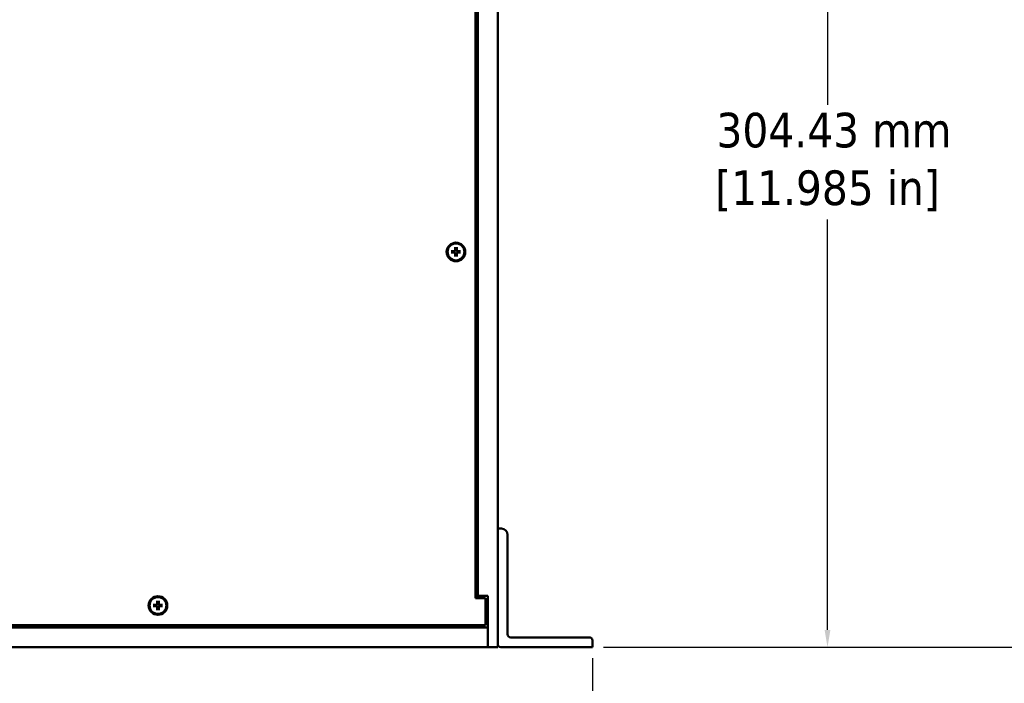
# Model space of a CAD drawing. Header units: millimetres. Extents: x 6 to 1913, y 34 to 1208.
# Tile 7 of 19: x 466 to 783, y 447 to 660. Entities that reach past the tile are written whole.
import ezdxf

# ---------------------------------------------------------------- set-up
doc = ezdxf.new("R2010")
doc.units = ezdxf.units.MM
doc.header["$LTSCALE"] = 2.222222
doc.layers.add('Dimension (ANSI)', color=7, linetype='Continuous', lineweight=25)
doc.layers.add('Visible (ANSI)', color=7, linetype='Continuous', lineweight=50)
doc.styles.add('Note Text (ANSI)', font='tahoma.ttf')
doc.dimstyles.new('Default - mm (ANSI)', dxfattribs={"dimscale": 2.222222, "dimtxt": 5, "dimasz": 2.5, "dimexe": 3.175, "dimexo": 1.6002, "dimgap": 0.8, "dimtad": 0, "dimtih": 1, "dimtoh": 1, "dimrnd": 1e-08, "dimzin": 0, "dimdsep": 46, "dimtxsty": 'Note Text (ANSI)', "dimcen": 0.09, "dimdle": 10, "dimclrd": 256, "dimclre": 256, "dimclrt": 256, "dimadec": 1, "dimazin": 0, "dimtfac": 0.6096, "dimtofl": 0, "dimtmove": 0, "dimatfit": 3, "dimldrblk": 'Filled-1', "dimfxl": 1, "dimtolj": 1, "dimtzin": 0, "dimlwd": -1, "dimlwe": -1, "dimarcsym": 0})

# ---------------------------------------------------------------- blocks, each defined once
blk = doc.blocks.new('*D15')
at = {"layer": 'Defpoints', "color": 0, "transparency": 16777216}
for p in [(167.72, 458.45), (650.33, 458.45), (650.33, 410.67)]:
    blk.add_point(p, dxfattribs=at)
at = {"layer": 'Dimension (ANSI)', "transparency": 16777216}
for p, q in [((167.72, 454.89), (167.72, 403.61)), ((650.33, 454.89), (650.33, 403.61)), ((173.28, 410.67), (417.49, 410.67)), ((644.78, 410.67), (501.65, 410.67))]:
    blk.add_line(p, q, dxfattribs=at)
for points in [[(173.28, 411.59), (173.28, 409.74), (167.72, 410.67)], [(644.78, 411.59), (644.78, 409.74), (650.33, 410.67)]]:
    blk.add_solid(points, dxfattribs=at)
at = {"layer": 'Dimension (ANSI)', "transparency": 16777216, "insert": (459.57, 410.67), "char_height": 11.1111, "attachment_point": 5, "style": 'Note Text (ANSI)'}
blk.add_mtext('\\A1; 482.61 mm\\P[19.000 in]', dxfattribs=at)
blk = doc.blocks.new('Filled-1')
at = {"color": 0}
for p, q in [((0, 0), (-1, 0.333)), ((-1, 0.333), (-1, -0.333)), ((-1, 0), (0, 0)), ((-1, -0.333), (0, 0))]:
    blk.add_line(p, q, dxfattribs=at)
at = {"color": 0, "flags": 128}
blk.add_lwpolyline([(-1, -0.333), (0, 0), (-1, 0.333), (-1, -0.333)], dxfattribs=at)
at = {"color": 0}
blk.add_solid([(-1, -0.333), (0, 0), (-1, 0.333), (-1, -0.333)], dxfattribs=at)
blk = doc.blocks.new('*D16')
at = {"layer": 'Defpoints', "color": 0, "transparency": 16777216}
for p in [(616.68, 915.65), (795.55, 915.65), (650.33, 458.45)]:
    blk.add_point(p, dxfattribs=at)
at = {"layer": 'Dimension (ANSI)', "transparency": 16777216}
for p, q in [((620.23, 915.65), (802.61, 915.65)), ((795.55, 910.09), (795.55, 705.47)), ((795.55, 464), (795.55, 668.63)), ((653.89, 458.45), (802.61, 458.45))]:
    blk.add_line(p, q, dxfattribs=at)
for points in [[(794.62, 910.09), (796.48, 910.09), (795.55, 915.65)], [(794.62, 464), (796.48, 464), (795.55, 458.45)]]:
    blk.add_solid(points, dxfattribs=at)
at = {"layer": 'Dimension (ANSI)', "transparency": 16777216, "insert": (795.55, 687.05), "char_height": 11.1111, "attachment_point": 5, "style": 'Note Text (ANSI)'}
blk.add_mtext('\\A1; 457.20 mm\\P[18.000 in]', dxfattribs=at)
blk = doc.blocks.new('*D20')
at = {"layer": 'Defpoints', "color": 0, "transparency": 16777216}
for p in [(595.57, 762.88), (725.89, 762.88), (650.33, 458.45)]:
    blk.add_point(p, dxfattribs=at)
at = {"layer": 'Dimension (ANSI)', "transparency": 16777216}
for p, q in [((599.13, 762.88), (732.95, 762.88)), ((725.89, 757.32), (725.89, 632.76)), ((725.89, 464), (725.89, 595.92)), ((653.89, 458.45), (732.95, 458.45))]:
    blk.add_line(p, q, dxfattribs=at)
for points in [[(724.97, 757.32), (726.82, 757.32), (725.89, 762.88)], [(724.97, 464), (726.82, 464), (725.89, 458.45)]]:
    blk.add_solid(points, dxfattribs=at)
at = {"layer": 'Dimension (ANSI)', "transparency": 16777216, "insert": (725.89, 614.34), "char_height": 11.1111, "attachment_point": 5, "style": 'Note Text (ANSI)'}
blk.add_mtext('\\A1; 304.43 mm\\P[11.985 in]', dxfattribs=at)

msp = doc.modelspace()

# ---------------------------------------------------------------- linework, layer by layer
at = {"layer": 'Visible (ANSI)'}
for p, q in [((619.851, 915.649), (619.851, 458.449)), ((612.736, 474.199), (612.736, 899.899)), ((613.501, 899.139), (613.501, 474.959)), ((604.937, 585.676), (605.992, 585.701)), ((606.209, 586.949), (606.184, 585.894)), ((606.664, 586.949), (606.689, 585.894)), ((607.936, 585.676), (606.881, 585.701)), ((604.937, 585.222), (605.992, 585.197)), ((606.209, 583.949), (606.184, 585.004)), ((606.664, 583.949), (606.689, 585.004)), ((607.936, 585.222), (606.881, 585.197)), ((619.851, 496.549), (621.026, 496.549)), ((623.026, 494.549), (623.026, 462.624)), ((612.736, 474.959), (613.501, 474.959)), ((613.501, 474.959), (616.676, 474.959)), ((616.676, 474.959), (616.676, 458.449)), ((509.112, 472.076), (510.167, 472.101)), ((510.384, 473.349), (510.359, 472.294)), ((510.839, 473.349), (510.864, 472.294)), ((512.111, 472.076), (511.056, 472.101)), ((615.911, 474.199), (612.736, 474.199)), ((615.911, 465.549), (615.911, 474.199)), ((509.112, 471.622), (510.167, 471.597)), ((510.384, 470.349), (510.359, 471.404)), ((510.839, 470.349), (510.864, 471.404)), ((512.111, 471.622), (511.056, 471.597)), ((202.111, 465.549), (615.911, 465.549)), ((615.911, 466.069), (616.676, 466.069)), ((201.376, 464.799), (616.676, 464.799)), ((616.676, 458.449), (616.676, 464.799)), ((624.026, 461.624), (649.331, 461.624)), ((650.331, 460.624), (650.331, 458.449)), ((201.376, 458.449), (616.676, 458.449)), ((616.676, 458.449), (619.851, 458.449)), ((650.331, 458.449), (620.851, 458.449))]:
    msp.add_line(p, q, dxfattribs=at)
for centre, radius in [((606.436, 585.449), 3), ((606.436, 585.449), 2.715), ((510.611, 471.849), 3), ((510.611, 471.849), 2.715)]:
    msp.add_circle(centre, radius, dxfattribs=at)
for centre, radius, start, end in [((605.987, 585.898), 0.197, 271.34818, 358.65182), ((606.436, 585.449), 0.729, 72.39692, 107.60308), ((606.886, 585.898), 0.197, 181.34818, 268.65182), ((606.436, 585.449), 0.729, 162.39692, 197.60308), ((605.987, 585), 0.197, 1.34818, 88.65182), ((606.436, 585.449), 0.729, 252.39692, 287.60308), ((606.886, 585), 0.197, 91.34818, 178.65182), ((606.436, 585.449), 0.729, 342.39692, 17.60308), ((621.026, 494.549), 2, 0, 90), ((510.611, 471.849), 0.729, 162.39692, 197.60308), ((510.162, 472.298), 0.197, 271.34818, 358.65182), ((510.611, 471.849), 0.729, 72.39692, 107.60308), ((511.061, 472.298), 0.197, 181.34818, 268.65182), ((510.611, 471.849), 0.729, 342.39692, 17.60308), ((510.162, 471.4), 0.197, 1.34818, 88.65182), ((510.611, 471.849), 0.729, 252.39692, 287.60308), ((511.061, 471.4), 0.197, 91.34818, 178.65182), ((624.026, 462.624), 1, 180, 270), ((620.851, 459.449), 1, 180, 270), ((649.331, 460.624), 1, 0, 90)]:
    msp.add_arc(centre, radius, start, end, dxfattribs=at)
for points, knots in [([(606.212, 585.893), (606.212, 585.879), (606.21, 585.864), (606.203, 585.831), (606.196, 585.811), (606.175, 585.772), (606.162, 585.753), (606.132, 585.724), (606.114, 585.71), (606.075, 585.689), (606.054, 585.682), (606.021, 585.675), (606.007, 585.673), (605.992, 585.673)], [0.099544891, 0.099544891, 0.099544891, 0.099544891, 0.104028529, 0.104028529, 0.110376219, 0.110376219, 0.116723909, 0.116723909, 0.123071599, 0.123071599, 0.12941929, 0.12941929, 0.133902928, 0.133902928, 0.133902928, 0.133902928]), ([(606.208, 586.866), (606.208, 586.87), (606.208, 586.877), (606.208, 586.891), (606.208, 586.903), (606.209, 586.924), (606.209, 586.937), (606.209, 586.949)], [0.0312995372, 0.0312995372, 0.0312995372, 0.0312995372, 0.0340496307, 0.0340496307, 0.0374745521, 0.0374745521, 0.040929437, 0.040929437, 0.040929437, 0.040929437]), ([(606.881, 585.673), (606.866, 585.673), (606.852, 585.675), (606.819, 585.682), (606.798, 585.689), (606.759, 585.71), (606.741, 585.724), (606.711, 585.753), (606.697, 585.772), (606.677, 585.811), (606.67, 585.831), (606.663, 585.864), (606.661, 585.879), (606.661, 585.893)], [0.099544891, 0.099544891, 0.099544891, 0.099544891, 0.104028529, 0.104028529, 0.110376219, 0.110376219, 0.116723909, 0.116723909, 0.123071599, 0.123071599, 0.12941929, 0.12941929, 0.133902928, 0.133902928, 0.133902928, 0.133902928]), ([(606.664, 586.949), (606.664, 586.937), (606.664, 586.924), (606.665, 586.903), (606.665, 586.891), (606.665, 586.877), (606.665, 586.87), (606.665, 586.866)], [0.0136539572, 0.0136539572, 0.0136539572, 0.0136539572, 0.017108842, 0.017108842, 0.0205337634, 0.0205337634, 0.0232838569, 0.0232838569, 0.0232838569, 0.0232838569]), ([(604.937, 585.676), (604.948, 585.676), (604.962, 585.677), (604.983, 585.677), (604.994, 585.677), (605.009, 585.677), (605.015, 585.677), (605.019, 585.677)], [0.0136539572, 0.0136539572, 0.0136539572, 0.0136539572, 0.017108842, 0.017108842, 0.0205337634, 0.0205337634, 0.0232838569, 0.0232838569, 0.0232838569, 0.0232838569]), ([(605.019, 585.221), (605.015, 585.221), (605.009, 585.221), (604.994, 585.221), (604.983, 585.221), (604.962, 585.221), (604.948, 585.221), (604.937, 585.222)], [0.0312995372, 0.0312995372, 0.0312995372, 0.0312995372, 0.0340496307, 0.0340496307, 0.0374745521, 0.0374745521, 0.040929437, 0.040929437, 0.040929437, 0.040929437]), ([(605.992, 585.225), (606.007, 585.224), (606.021, 585.223), (606.054, 585.216), (606.075, 585.209), (606.114, 585.188), (606.132, 585.174), (606.162, 585.144), (606.175, 585.126), (606.196, 585.087), (606.203, 585.066), (606.21, 585.034), (606.212, 585.019), (606.212, 585.005)], [0.099544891, 0.099544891, 0.099544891, 0.099544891, 0.104028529, 0.104028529, 0.110376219, 0.110376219, 0.116723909, 0.116723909, 0.123071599, 0.123071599, 0.12941929, 0.12941929, 0.133902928, 0.133902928, 0.133902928, 0.133902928]), ([(606.209, 583.949), (606.209, 583.96), (606.209, 583.974), (606.208, 583.995), (606.208, 584.007), (606.208, 584.021), (606.208, 584.028), (606.208, 584.032)], [0.0136539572, 0.0136539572, 0.0136539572, 0.0136539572, 0.017108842, 0.017108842, 0.0205337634, 0.0205337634, 0.0232838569, 0.0232838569, 0.0232838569, 0.0232838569]), ([(606.661, 585.005), (606.661, 585.019), (606.663, 585.034), (606.67, 585.066), (606.677, 585.087), (606.697, 585.126), (606.711, 585.144), (606.741, 585.174), (606.759, 585.188), (606.798, 585.209), (606.819, 585.216), (606.852, 585.223), (606.866, 585.224), (606.881, 585.225)], [0.099544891, 0.099544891, 0.099544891, 0.099544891, 0.104028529, 0.104028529, 0.110376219, 0.110376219, 0.116723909, 0.116723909, 0.123071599, 0.123071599, 0.12941929, 0.12941929, 0.133902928, 0.133902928, 0.133902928, 0.133902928]), ([(606.665, 584.032), (606.665, 584.028), (606.665, 584.021), (606.665, 584.007), (606.665, 583.995), (606.664, 583.974), (606.664, 583.96), (606.664, 583.949)], [0.0312995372, 0.0312995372, 0.0312995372, 0.0312995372, 0.0340496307, 0.0340496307, 0.0374745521, 0.0374745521, 0.040929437, 0.040929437, 0.040929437, 0.040929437]), ([(607.853, 585.677), (607.858, 585.677), (607.864, 585.677), (607.879, 585.677), (607.89, 585.677), (607.911, 585.677), (607.925, 585.676), (607.936, 585.676)], [0.0312995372, 0.0312995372, 0.0312995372, 0.0312995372, 0.0340496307, 0.0340496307, 0.0374745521, 0.0374745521, 0.040929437, 0.040929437, 0.040929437, 0.040929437]), ([(607.936, 585.222), (607.925, 585.221), (607.911, 585.221), (607.89, 585.221), (607.879, 585.221), (607.864, 585.221), (607.858, 585.221), (607.853, 585.221)], [0.0136539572, 0.0136539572, 0.0136539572, 0.0136539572, 0.017108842, 0.017108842, 0.0205337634, 0.0205337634, 0.0232838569, 0.0232838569, 0.0232838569, 0.0232838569]), ([(509.112, 472.076), (509.123, 472.076), (509.137, 472.077), (509.158, 472.077), (509.169, 472.077), (509.184, 472.077), (509.19, 472.077), (509.194, 472.077)], [0.0136539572, 0.0136539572, 0.0136539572, 0.0136539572, 0.017108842, 0.017108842, 0.0205337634, 0.0205337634, 0.0232838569, 0.0232838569, 0.0232838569, 0.0232838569]), ([(510.387, 472.293), (510.387, 472.279), (510.385, 472.264), (510.378, 472.231), (510.371, 472.211), (510.35, 472.172), (510.337, 472.153), (510.307, 472.124), (510.289, 472.11), (510.25, 472.089), (510.229, 472.082), (510.196, 472.075), (510.182, 472.073), (510.167, 472.073)], [0.099544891, 0.099544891, 0.099544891, 0.099544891, 0.104028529, 0.104028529, 0.110376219, 0.110376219, 0.116723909, 0.116723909, 0.123071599, 0.123071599, 0.12941929, 0.12941929, 0.133902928, 0.133902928, 0.133902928, 0.133902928]), ([(510.383, 473.266), (510.383, 473.27), (510.383, 473.277), (510.383, 473.291), (510.383, 473.303), (510.384, 473.324), (510.384, 473.337), (510.384, 473.349)], [0.0312995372, 0.0312995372, 0.0312995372, 0.0312995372, 0.0340496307, 0.0340496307, 0.0374745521, 0.0374745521, 0.040929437, 0.040929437, 0.040929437, 0.040929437]), ([(511.056, 472.073), (511.041, 472.073), (511.027, 472.075), (510.994, 472.082), (510.973, 472.089), (510.934, 472.11), (510.916, 472.124), (510.886, 472.153), (510.872, 472.172), (510.852, 472.211), (510.845, 472.231), (510.838, 472.264), (510.836, 472.279), (510.836, 472.293)], [0.099544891, 0.099544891, 0.099544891, 0.099544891, 0.104028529, 0.104028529, 0.110376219, 0.110376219, 0.116723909, 0.116723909, 0.123071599, 0.123071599, 0.12941929, 0.12941929, 0.133902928, 0.133902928, 0.133902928, 0.133902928]), ([(510.839, 473.349), (510.839, 473.337), (510.839, 473.324), (510.84, 473.303), (510.84, 473.291), (510.84, 473.277), (510.84, 473.27), (510.84, 473.266)], [0.0136539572, 0.0136539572, 0.0136539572, 0.0136539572, 0.017108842, 0.017108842, 0.0205337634, 0.0205337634, 0.0232838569, 0.0232838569, 0.0232838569, 0.0232838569]), ([(512.028, 472.077), (512.033, 472.077), (512.039, 472.077), (512.054, 472.077), (512.065, 472.077), (512.086, 472.077), (512.1, 472.076), (512.111, 472.076)], [0.0312995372, 0.0312995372, 0.0312995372, 0.0312995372, 0.0340496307, 0.0340496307, 0.0374745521, 0.0374745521, 0.040929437, 0.040929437, 0.040929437, 0.040929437]), ([(509.194, 471.621), (509.19, 471.621), (509.184, 471.621), (509.169, 471.621), (509.158, 471.621), (509.137, 471.621), (509.123, 471.621), (509.112, 471.622)], [0.0312995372, 0.0312995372, 0.0312995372, 0.0312995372, 0.0340496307, 0.0340496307, 0.0374745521, 0.0374745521, 0.040929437, 0.040929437, 0.040929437, 0.040929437]), ([(510.167, 471.625), (510.182, 471.624), (510.196, 471.623), (510.229, 471.616), (510.25, 471.609), (510.289, 471.588), (510.307, 471.574), (510.337, 471.544), (510.35, 471.526), (510.371, 471.487), (510.378, 471.466), (510.385, 471.434), (510.387, 471.419), (510.387, 471.405)], [0.099544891, 0.099544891, 0.099544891, 0.099544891, 0.104028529, 0.104028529, 0.110376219, 0.110376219, 0.116723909, 0.116723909, 0.123071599, 0.123071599, 0.12941929, 0.12941929, 0.133902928, 0.133902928, 0.133902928, 0.133902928]), ([(510.384, 470.349), (510.384, 470.36), (510.384, 470.374), (510.383, 470.395), (510.383, 470.407), (510.383, 470.421), (510.383, 470.428), (510.383, 470.432)], [0.0136539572, 0.0136539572, 0.0136539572, 0.0136539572, 0.017108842, 0.017108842, 0.0205337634, 0.0205337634, 0.0232838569, 0.0232838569, 0.0232838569, 0.0232838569]), ([(510.836, 471.405), (510.836, 471.419), (510.838, 471.434), (510.845, 471.466), (510.852, 471.487), (510.872, 471.526), (510.886, 471.544), (510.916, 471.574), (510.934, 471.588), (510.973, 471.609), (510.994, 471.616), (511.027, 471.623), (511.041, 471.624), (511.056, 471.625)], [0.099544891, 0.099544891, 0.099544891, 0.099544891, 0.104028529, 0.104028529, 0.110376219, 0.110376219, 0.116723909, 0.116723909, 0.123071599, 0.123071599, 0.12941929, 0.12941929, 0.133902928, 0.133902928, 0.133902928, 0.133902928]), ([(510.84, 470.432), (510.84, 470.428), (510.84, 470.421), (510.84, 470.407), (510.84, 470.395), (510.839, 470.374), (510.839, 470.36), (510.839, 470.349)], [0.0312995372, 0.0312995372, 0.0312995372, 0.0312995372, 0.0340496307, 0.0340496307, 0.0374745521, 0.0374745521, 0.040929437, 0.040929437, 0.040929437, 0.040929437]), ([(512.111, 471.622), (512.1, 471.621), (512.086, 471.621), (512.065, 471.621), (512.054, 471.621), (512.039, 471.621), (512.033, 471.621), (512.028, 471.621)], [0.0136539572, 0.0136539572, 0.0136539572, 0.0136539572, 0.017108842, 0.017108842, 0.0205337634, 0.0205337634, 0.0232838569, 0.0232838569, 0.0232838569, 0.0232838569])]:
    msp.add_open_spline(points, degree=3, knots=knots, dxfattribs=at)
for points, weights in [([(606.208, 586.866), (606.213, 586.386), (606.216, 586.144)], [1.00306837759, 1.06325247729, 1]), ([(606.216, 586.144), (606.214, 585.995), (606.212, 585.893)], [1, 1.17380284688, 1.31963834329]), ([(606.657, 586.144), (606.659, 586.386), (606.665, 586.866)], [1, 1.06325247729, 1.00306837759]), ([(606.661, 585.893), (606.659, 585.995), (606.657, 586.144)], [1.31963834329, 1.17380284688, 1]), ([(605.741, 585.669), (605.499, 585.672), (605.019, 585.677)], [1, 1.06325247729, 1.00306837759]), ([(605.019, 585.221), (605.499, 585.226), (605.741, 585.228)], [1.00306837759, 1.06325247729, 1]), ([(605.992, 585.673), (605.891, 585.672), (605.741, 585.669)], [1.31963834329, 1.17380284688, 1]), ([(605.741, 585.228), (605.891, 585.226), (605.992, 585.225)], [1, 1.17380284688, 1.31963834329]), ([(606.216, 584.754), (606.213, 584.511), (606.208, 584.032)], [1, 1.06325247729, 1.00306837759]), ([(606.212, 585.005), (606.214, 584.903), (606.216, 584.754)], [1.31963834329, 1.17380284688, 1]), ([(606.657, 584.754), (606.659, 584.903), (606.661, 585.005)], [1, 1.17380284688, 1.31963834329]), ([(606.665, 584.032), (606.659, 584.511), (606.657, 584.754)], [1.00306837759, 1.06325247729, 1]), ([(607.132, 585.669), (606.982, 585.672), (606.881, 585.673)], [1, 1.17380284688, 1.31963834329]), ([(606.881, 585.225), (606.982, 585.226), (607.132, 585.228)], [1.31963834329, 1.17380284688, 1]), ([(607.853, 585.677), (607.374, 585.672), (607.132, 585.669)], [1.00306837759, 1.06325247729, 1]), ([(607.132, 585.228), (607.374, 585.226), (607.853, 585.221)], [1, 1.06325247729, 1.00306837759]), ([(509.916, 472.069), (509.674, 472.072), (509.194, 472.077)], [1, 1.06325247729, 1.00306837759]), ([(510.167, 472.073), (510.066, 472.072), (509.916, 472.069)], [1.31963834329, 1.17380284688, 1]), ([(510.383, 473.266), (510.388, 472.786), (510.391, 472.544)], [1.00306837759, 1.06325247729, 1]), ([(510.391, 472.544), (510.389, 472.395), (510.387, 472.293)], [1, 1.17380284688, 1.31963834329]), ([(510.832, 472.544), (510.834, 472.786), (510.84, 473.266)], [1, 1.06325247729, 1.00306837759]), ([(510.836, 472.293), (510.834, 472.395), (510.832, 472.544)], [1.31963834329, 1.17380284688, 1]), ([(511.307, 472.069), (511.157, 472.072), (511.056, 472.073)], [1, 1.17380284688, 1.31963834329]), ([(512.028, 472.077), (511.549, 472.072), (511.307, 472.069)], [1.00306837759, 1.06325247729, 1]), ([(509.194, 471.621), (509.674, 471.626), (509.916, 471.628)], [1.00306837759, 1.06325247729, 1]), ([(509.916, 471.628), (510.066, 471.626), (510.167, 471.625)], [1, 1.17380284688, 1.31963834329]), ([(510.391, 471.154), (510.388, 470.911), (510.383, 470.432)], [1, 1.06325247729, 1.00306837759]), ([(510.387, 471.405), (510.389, 471.303), (510.391, 471.154)], [1.31963834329, 1.17380284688, 1]), ([(510.832, 471.154), (510.834, 471.303), (510.836, 471.405)], [1, 1.17380284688, 1.31963834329]), ([(510.84, 470.432), (510.834, 470.911), (510.832, 471.154)], [1.00306837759, 1.06325247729, 1]), ([(511.056, 471.625), (511.157, 471.626), (511.307, 471.628)], [1.31963834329, 1.17380284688, 1]), ([(511.307, 471.628), (511.549, 471.626), (512.028, 471.621)], [1, 1.06325247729, 1.00306837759])]:
    msp.add_rational_spline(points, weights, degree=2, dxfattribs=at)

# ---------------------------------------------------------------- dimensions: what is measured, and where the dimension line sits
at = {"layer": 'Dimension (ANSI)'}
for base, p1, p2, angle, text, override, picture, middle in [((795.55, 915.649), (650.331, 458.449), (616.676, 915.649), 90, ' <> mm\\X[18.000 in]', {"dimdec": 2, "dimpost": '', "dimtp": 0, "dimtm": 0, "dimtdec": 2, "dimatfit": 1}, '*D16', (795.55, 687.049)), ((725.895, 762.88), (650.331, 458.449), (595.571, 762.88), 90, ' <> mm\\X[11.985 in]', {"dimdec": 2, "dimpost": '', "dimtp": 0, "dimtm": 0, "dimtdec": 2, "dimatfit": 1}, '*D20', (725.895, 614.342)), ((650.331, 410.666), (167.721, 458.449), (650.331, 458.449), 180, ' <> mm\\X[19.000 in]', {"dimtih": 0, "dimtoh": 0, "dimdec": 2, "dimpost": '', "dimtp": 0, "dimtm": 0, "dimtdec": 2, "dimatfit": 1}, '*D15', (459.574, 410.666))]:
    dim = msp.add_linear_dim(base=base, p1=p1, p2=p2, angle=angle, text=text, dimstyle='Default - mm (ANSI)', override=override, dxfattribs=at)
    dim.commit()
    dim.dimension.update_dxf_attribs({"geometry": picture, "text_midpoint": middle, "dimtype": 160})

doc.saveas('drawing.dxf')
